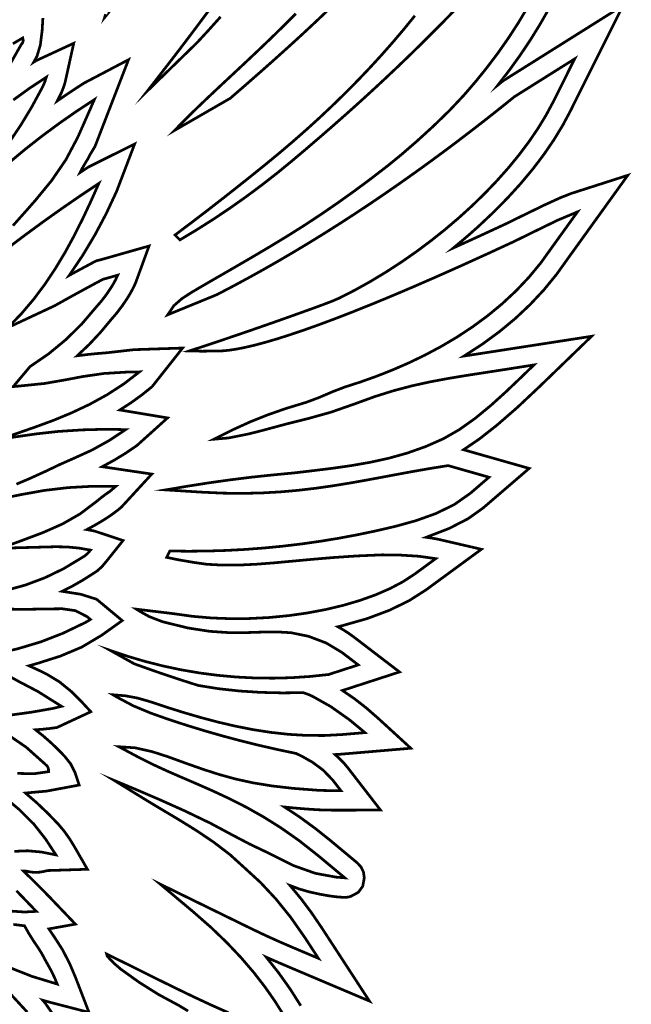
# Model space of a CAD drawing. Extents: x 19.8 to 28.3, y 10.8 to 23.4.
# Tile 4 of 5: x 25.5 to 28.3, y 15.9 to 20.5. Entities that reach past the tile are written whole.
import ezdxf

# ---------------------------------------------------------------- set-up
doc = ezdxf.new("R2010")
doc.units = 0
doc.header["$LTSCALE"] = 0.1
doc.layers.add('FOREGROUND', color=7, linetype='CONTINUOUS')

msp = doc.modelspace()

# ---------------------------------------------------------------- linework, layer by layer
at = {"layer": 'FOREGROUND', "linetype": 'CONTINUOUS', "const_width": 0.01259}
for points in [[(26.27778, 20.967886), (25.888631, 20.484533), (25.89369, 20.500486)], [(26.717848, 15.870841), (26.676847, 15.936016), (26.630665, 16.002219), (26.578566, 16.069548), (26.519811, 16.138101), (26.453664, 16.207974), (26.379387, 16.279266), (26.296243, 16.352074), (26.14586, 16.478097), (26.574557, 16.268499), (26.63645, 16.239117), (26.698924, 16.210997), (26.761845, 16.183882), (26.877305, 16.135034), (26.815134, 16.230511), (26.749463, 16.324384), (26.68071, 16.409586), (26.609744, 16.485613), (26.537434, 16.551961), (26.4686, 16.614419), (26.393109, 16.672062), (26.314183, 16.725251), (26.235043, 16.774346), (26.158911, 16.819707), (26.089008, 16.861694), (25.933354, 16.957437), (25.962399, 16.94538), (26.035997, 16.914752), (26.139473, 16.870411), (26.258147, 16.817213), (26.377344, 16.760016), (26.482385, 16.703677), (26.559729, 16.663146), (26.651444, 16.619402), (26.7616, 16.56407), (26.863009, 16.528076), (26.958674, 16.510467), (26.999449, 16.507193), (26.875354, 16.610606), (26.788586, 16.678986), (26.704367, 16.738171), (26.622589, 16.789428), (26.543145, 16.834023), (26.465927, 16.87322), (26.390827, 16.908286), (26.317737, 16.940486), (26.246551, 16.971086), (26.17716, 17.001352), (26.109457, 17.032549), (26.043334, 17.065943), (25.954888, 17.113183), (26.028957, 17.108513), (26.108849, 17.090518), (26.180105, 17.067594), (26.266438, 17.036235), (26.344951, 17.008644), (26.419691, 16.984635), (26.494704, 16.964023), (26.574035, 16.946619), (26.661731, 16.932238), (26.761838, 16.920694), (26.878401, 16.911799), (26.908092, 16.910917), (26.951332, 16.910191), (26.981663, 16.909947), (26.943917, 16.958795), (26.899661, 17.004829), (26.850265, 17.041463), (26.804033, 17.067594), (26.774074, 17.082266), (26.688766, 17.100199), (26.603819, 17.119628), (26.519258, 17.140559), (26.435106, 17.162997), (26.351386, 17.186948), (26.268123, 17.212419), (26.18534, 17.239414), (26.10266, 17.268644), (26.021797, 17.302338), (25.944371, 17.343305), (25.927497, 17.353528), (25.984371, 17.348866), (26.040393, 17.33857), (26.095189, 17.322865), (26.17397, 17.29671), (26.253303, 17.271764), (26.333164, 17.248439), (26.413531, 17.227149), (26.49438, 17.208305), (26.575689, 17.192321), (26.657434, 17.179609), (26.739593, 17.170581), (26.822143, 17.16565), (26.905061, 17.16523), (26.988325, 17.169731), (27.092682, 17.178613), (27.021137, 17.23783), (26.934926, 17.298722), (26.854299, 17.344219), (26.839061, 17.351677), (26.823105, 17.358162), (26.806504, 17.363371), (26.710631, 17.362184), (26.612401, 17.364561), (26.513573, 17.370872), (26.415906, 17.381489), (26.32116, 17.396782), (26.222109, 17.428491), (26.123779, 17.461814), (26.025869, 17.496675), (25.915155, 17.55856), (25.99635, 17.531167), (26.078387, 17.507035), (26.161173, 17.486175), (26.244612, 17.468595), (26.328611, 17.454304), (26.413074, 17.443312), (26.497908, 17.435628), (26.583017, 17.431261), (26.668307, 17.43022), (26.753684, 17.432515), (26.839053, 17.438155), (26.924319, 17.447148), (27.061597, 17.491687), (26.986104, 17.549417), (26.913759, 17.592833), (26.83164, 17.623959), (26.750744, 17.640452), (26.682331, 17.644349), (26.613841, 17.643262), (26.542003, 17.64086), (26.463541, 17.640814), (26.375182, 17.646796), (26.273654, 17.662474), (26.155681, 17.691521), (26.09449, 17.715311), (26.052543, 17.738607), (26.035781, 17.749251), (26.208896, 17.728336), (26.294131, 17.716353), (26.381655, 17.708734), (26.470676, 17.705353), (26.560403, 17.706081), (26.650045, 17.710792), (26.73881, 17.719359), (26.825906, 17.731655), (26.910542, 17.747552), (26.991926, 17.766923), (27.069268, 17.789643), (27.141774, 17.815582), (27.208654, 17.844615), (27.269116, 17.876613), (27.322368, 17.911451), (27.322368, 17.911451), (27.41973, 17.982849), (27.342678, 17.993882), (27.249521, 17.999754), (27.171321, 18.000472), (27.055555, 17.995404), (26.948701, 17.988238), (26.849706, 17.979897), (26.757515, 17.971304), (26.671074, 17.963384), (26.58933, 17.957058), (26.511229, 17.953251), (26.435716, 17.952886), (26.361738, 17.956886), (26.306886, 17.964523), (26.230227, 17.977538), (26.175841, 17.988836), (26.190178, 18.018211), (26.277212, 18.017209), (26.364183, 18.018085), (26.451062, 18.020839), (26.53782, 18.025471), (26.624429, 18.031979), (26.710859, 18.040363), (26.797081, 18.050623), (26.883066, 18.062757), (26.968785, 18.076766), (27.05421, 18.092648), (27.139311, 18.110402), (27.233981, 18.132369), (27.329001, 18.158663), (27.420798, 18.191481), (27.505798, 18.233017), (27.580428, 18.285468), (27.666377, 18.359312), (27.477271, 18.413128), (27.397706, 18.400463), (27.320136, 18.386957), (27.244001, 18.372969), (27.168741, 18.358859), (27.093795, 18.344986), (27.018605, 18.331709), (26.94261, 18.319388), (26.865249, 18.308382), (26.785964, 18.299052), (26.704194, 18.291756), (26.619379, 18.286853), (26.530959, 18.284704), (26.438374, 18.285667), (26.341065, 18.290103), (26.171089, 18.300812), (26.268439, 18.31727), (26.366128, 18.332592), (26.463955, 18.346525), (26.561717, 18.358813), (26.659211, 18.369201), (26.767777, 18.37964), (26.857261, 18.390192), (26.945554, 18.401166), (27.032724, 18.413648), (27.118838, 18.428726), (27.203967, 18.447486), (27.288177, 18.471015), (27.371538, 18.500399), (27.454117, 18.536724), (27.529121, 18.579504), (27.602989, 18.632135), (27.675069, 18.691487), (27.744711, 18.75443), (27.811265, 18.817835), (27.874081, 18.878571), (27.750758, 18.859099), (27.653701, 18.844082), (27.563006, 18.830069), (27.476779, 18.815841), (27.39313, 18.80018), (27.310167, 18.781866), (27.225997, 18.75968), (27.138729, 18.732403), (27.04647, 18.698817), (26.934845, 18.659837), (26.834314, 18.631784), (26.733129, 18.606518), (26.619542, 18.575895), (26.552093, 18.558918), (26.462073, 18.540893), (26.393715, 18.53501), (26.479812, 18.578076), (26.56175, 18.615206), (26.643265, 18.647837), (26.728094, 18.677403), (26.819973, 18.70534), (26.877542, 18.726662), (26.942149, 18.754374), (26.999526, 18.776326), (27.072807, 18.799979), (27.147161, 18.826529), (27.222135, 18.856121), (27.297277, 18.888899), (27.372136, 18.925008), (27.446258, 18.964594), (27.519191, 19.0078), (27.590484, 19.054772), (27.659683, 19.105654), (27.726338, 19.160592), (27.789995, 19.21973), (27.850203, 19.283213), (27.906509, 19.351186), (27.958461, 19.423793), (28.075294, 19.586062), (27.984143, 19.547837), (27.87247, 19.493567), (27.783211, 19.449757), (27.656859, 19.391299), (27.537334, 19.33701), (27.424488, 19.286777), (27.318175, 19.240488), (27.218246, 19.198031), (27.124555, 19.159292), (27.036954, 19.12416), (26.955296, 19.09252), (26.879433, 19.064261), (26.809217, 19.039271), (26.744503, 19.017435), (26.685142, 18.998643), (26.630986, 18.98278), (26.581889, 18.969736), (26.537703, 18.959396), (26.49828, 18.951648), (26.463474, 18.94638), (26.433136, 18.943479), (26.340782, 18.941991), (26.281273, 18.94337), (26.374921, 18.974192), (26.468341, 19.005538), (26.561557, 19.037392), (26.654592, 19.06974), (26.747468, 19.102568), (26.840211, 19.135862), (26.888996, 19.153625), (26.937545, 19.172012), (26.973403, 19.187228), (27.045745, 19.224176), (27.117721, 19.264244), (27.18905, 19.307219), (27.259452, 19.352884), (27.328646, 19.401026), (27.396352, 19.451429), (27.462287, 19.503879), (27.526173, 19.55816), (27.587728, 19.614057), (27.646671, 19.671357), (27.702722, 19.729843), (27.755601, 19.789301), (27.805025, 19.849516), (27.850716, 19.910274), (27.892391, 19.971359), (27.92977, 20.032556), (27.962573, 20.093651), (28.062312, 20.293552), (27.784032, 20.118776), (27.719707, 20.067067), (27.654875, 20.015807), (27.589542, 19.965024), (27.523713, 19.914749), (27.457393, 19.86501), (27.390587, 19.815837), (27.3233, 19.767258), (27.255537, 19.719303), (27.187304, 19.672001), (27.118606, 19.625381), (27.049448, 19.579472), (26.979834, 19.534304), (26.909772, 19.489905), (26.839264, 19.446305), (26.768317, 19.403532), (26.696936, 19.361617), (26.625126, 19.320588), (26.552892, 19.280474), (26.48024, 19.241304), (26.407174, 19.203108), (26.180654, 19.110437), (26.208575, 19.152004), (26.246385, 19.185145), (26.289707, 19.213335), (26.340418, 19.243234), (26.406198, 19.281295), (26.482801, 19.325515), (26.565984, 19.373889), (26.651502, 19.424416), (26.735108, 19.475092), (26.812559, 19.523913), (26.889542, 19.574715), (26.966273, 19.627372), (27.043161, 19.682263), (27.120615, 19.739765), (27.199044, 19.800256), (27.260963, 19.850808), (27.333393, 19.913487), (27.409915, 19.983343), (27.484105, 20.055428), (27.549544, 20.124793), (27.604691, 20.188836), (27.657553, 20.254294), (27.708067, 20.32127), (27.75617, 20.389866), (27.8018, 20.460184), (27.844893, 20.532326)], [(26.425104, 20.488077), (26.371743, 20.428663), (26.316998, 20.369182), (26.086804, 20.145336), (26.134941, 20.206992), (26.18492, 20.271531), (26.236201, 20.338377), (26.28824, 20.406956), (26.340495, 20.476696), (26.392425, 20.54702)], [(27.528088, 20.540309), (27.47021, 20.480501), (27.412409, 20.421874), (27.354601, 20.364319), (27.296701, 20.307727), (27.238625, 20.251989), (27.180289, 20.196996), (27.121608, 20.142639), (27.062499, 20.088809), (27.002875, 20.035396), (26.942654, 19.982291), (26.88175, 19.929386), (26.82008, 19.876572), (26.757559, 19.823738), (26.686985, 19.765879), (26.615127, 19.709766), (26.542002, 19.65544), (26.467624, 19.602942), (26.392008, 19.552314), (26.31517, 19.503597), (26.237123, 19.456832), (26.21438, 19.47926), (26.285767, 19.532989), (26.3567, 19.587184), (26.427203, 19.641833), (26.497299, 19.696921), (26.567011, 19.752433), (26.636364, 19.808355), (26.69899, 19.859961), (26.760802, 19.912536), (26.821752, 19.96609), (26.881793, 20.020629), (26.940875, 20.07616), (26.99895, 20.132691), (27.055971, 20.190228), (27.111887, 20.24878), (27.166652, 20.308353), (27.220216, 20.368954), (27.272532, 20.430591), (27.32355, 20.493271)], [(26.79591, 15.915661), (26.795105, 15.917006), (26.746948, 15.992867), (26.693972, 16.067333), (26.636177, 16.140403), (26.665339, 16.127467), (26.695538, 16.114332), (26.726776, 16.100996), (27.113369, 15.937437), (26.890554, 16.279622), (26.844132, 16.34763), (26.796025, 16.411663), (26.746232, 16.471723), (26.787246, 16.456141), (26.833802, 16.442573), (26.885903, 16.43102), (26.93097, 16.42317), (26.968126, 16.41846), (26.997373, 16.41689), (27.001308, 16.416956), (27.005122, 16.417156), (27.008818, 16.41749), (27.015016, 16.418383), (27.021099, 16.419685), (27.027065, 16.421393), (27.061747, 16.439896), (27.082557, 16.468472), (27.089493, 16.507123), (27.08589, 16.533562), (27.075081, 16.556632), (27.057066, 16.576333), (26.932969, 16.679746), (26.864252, 16.734577), (26.79354, 16.786207), (26.720831, 16.834635), (26.769581, 16.82976), (26.820292, 16.825535), (26.872965, 16.821962), (26.899648, 16.820839), (26.9351, 16.820165), (26.97932, 16.81994), (26.979453, 16.81994), (27.164534, 16.820484), (27.015132, 17.013826), (26.996656, 17.036029), (26.976395, 17.057128), (26.954349, 17.077126), (26.968266, 17.077971), (26.982136, 17.078947), (26.995956, 17.080057), (27.304682, 17.106331), (27.153507, 17.244948), (27.097814, 17.293473), (27.04282, 17.336278), (26.988525, 17.37336), (27.252495, 17.459003), (27.040773, 17.620909), (27.017092, 17.638018), (26.99263, 17.653726), (26.967385, 17.668033), (26.973656, 17.669522), (26.979919, 17.671031), (26.986175, 17.672561), (27.102369, 17.705594), (27.206002, 17.744325), (27.297076, 17.788751), (27.375589, 17.838874), (27.631018, 18.026189), (27.440082, 18.070518), (27.420311, 18.074679), (27.398908, 18.078364), (27.375872, 18.081572), (27.482237, 18.122678), (27.569972, 18.167888), (27.639077, 18.217204), (27.851933, 18.400078), (27.548524, 18.486425), (27.622073, 18.536476), (27.704879, 18.601554), (27.796943, 18.681659), (27.898264, 18.77679), (28.140626, 19.010973), (27.61012, 18.928722), (27.589845, 18.925678), (27.570088, 18.922679), (27.550852, 18.919725), (27.635021, 18.974167), (27.714071, 19.032029), (27.788, 19.093309), (27.856809, 19.158008), (27.920497, 19.226126), (27.979066, 19.297662), (28.032515, 19.372616), (28.308032, 19.755284), (28.047789, 19.671755), (27.998433, 19.652483), (27.922041, 19.617666), (27.818615, 19.567306), (27.744387, 19.530958), (27.660934, 19.492215), (27.57999, 19.45504), (27.501556, 19.419432), (27.540693, 19.451825), (27.579428, 19.485111), (27.617761, 19.519291), (27.687929, 19.58532), (27.753239, 19.651561), (27.813693, 19.718015), (27.869289, 19.784681), (27.920029, 19.85156), (27.965911, 19.918651), (28.006936, 19.985954), (28.043104, 20.05347), (28.28602, 20.540333), (27.731574, 20.192109), (27.727364, 20.188698), (27.720777, 20.183363), (27.714191, 20.178039), (27.707606, 20.172725), (27.760474, 20.24121), (27.810506, 20.310751), (27.857701, 20.381347), (27.902059, 20.452999), (27.94358, 20.525706)], [(25.603489, 20.482895), (25.600015, 20.425827), (25.591756, 20.358253), (25.576036, 20.305481), (25.571033, 20.296435), (25.565999, 20.287407), (25.560933, 20.278397), (25.564422, 20.280611), (25.567916, 20.28282), (25.571416, 20.285024), (25.745989, 20.365729), (25.705949, 20.184489), (25.698001, 20.159509), (25.688715, 20.136426), (25.678093, 20.11524), (25.675322, 20.109842), (25.672537, 20.104455), (25.669739, 20.099079), (25.710311, 20.126883), (25.751429, 20.154265), (25.793093, 20.181226), (25.999322, 20.289729), (25.844443, 19.888938), (25.821326, 19.850784), (25.813135, 19.83441), (25.797448, 19.808517), (25.789495, 19.794931), (25.782226, 19.781557), (25.77564, 19.768395), (25.788025, 19.776599), (25.800391, 19.784747), (25.812736, 19.792841), (26.027822, 19.900229), (25.944509, 19.681591), (25.89679, 19.579153), (25.844321, 19.480166), (25.787104, 19.38463), (25.725138, 19.292545), (25.761864, 19.312531), (25.800126, 19.33317), (25.839925, 19.354462), (25.849861, 19.359758), (25.872709, 19.365367), (26.094322, 19.428395), (26.032067, 19.25789), (26.020942, 19.234082), (26.008331, 19.210533), (25.994233, 19.187244), (25.970125, 19.151639), (25.945304, 19.118949), (25.91977, 19.089174), (25.870003, 19.029309), (25.817464, 18.973215), (25.762152, 18.920892), (25.807655, 18.926414), (25.853059, 18.931017), (25.898363, 18.934703), (26.024662, 18.949058), (26.249489, 18.956562), (26.108088, 18.777795), (26.059787, 18.738965), (26.010113, 18.703114), (25.959066, 18.670243), (26.179822, 18.633562), (26.038672, 18.506346), (25.986311, 18.470668), (25.932637, 18.437869), (25.877652, 18.407948), (26.106989, 18.373895), (25.96642, 18.221055), (25.945254, 18.203768), (25.923387, 18.187391), (25.900771, 18.172052), (25.869719, 18.152768), (25.838199, 18.13451), (25.80621, 18.117277), (25.818256, 18.115167), (25.830289, 18.112869), (25.842308, 18.110385), (25.973989, 18.066729), (25.896372, 17.969686), (25.876284, 17.945635), (25.853505, 17.925373), (25.828036, 17.908899), (25.783891, 17.881039), (25.738718, 17.855346), (25.692518, 17.831821), (25.778424, 17.818255), (25.851605, 17.795283), (25.970247, 17.696652), (25.875442, 17.628792), (25.782698, 17.573682), (25.683239, 17.531939), (25.580175, 17.499229), (25.539043, 17.487488), (25.565917, 17.475323), (25.592607, 17.462824), (25.619114, 17.44999), (25.679472, 17.413699), (25.734055, 17.369262), (25.783989, 17.319395), (25.825155, 17.275062), (25.668402, 17.202181), (25.664172, 17.20156), (25.632561, 17.197378), (25.600896, 17.194104), (25.569179, 17.191738), (25.60441, 17.163701), (25.638511, 17.133974), (25.671483, 17.102558), (25.7036, 17.069516), (25.732145, 17.033618), (25.752322, 16.993229), (25.771322, 16.936229), (25.621303, 16.908166), (25.523006, 16.899219), (25.575157, 16.853955), (25.62572, 16.805953), (25.674697, 16.755214), (25.702176, 16.722519), (25.726831, 16.687665), (25.749156, 16.651229), (25.809322, 16.546729), (25.623898, 16.540772), (25.606671, 16.536226), (25.5891, 16.533499), (25.571185, 16.53259), (25.555801, 16.533246), (25.540598, 16.535213), (25.525574, 16.538491), (25.521504, 16.538538), (25.517396, 16.538638), (25.513252, 16.538791), (25.555185, 16.498296), (25.596783, 16.456794), (25.638047, 16.414285), (25.753848, 16.293085), (25.631134, 16.271098), (25.639248, 16.258681), (25.647679, 16.24622), (25.656425, 16.233714), (25.69408, 16.174811), (25.726276, 16.112805), (25.753639, 16.048437), (25.816553, 15.885105), (25.647104, 15.928958), (25.632222, 15.932887), (25.617387, 15.93696), (25.602599, 15.941175), (25.614572, 15.927424), (25.644849, 15.883131)], [(26.920729, 20.517946), (26.860435, 20.460777), (26.798782, 20.403453), (26.73576, 20.345886), (26.671363, 20.287986), (26.605584, 20.229667), (26.538414, 20.170837), (26.469848, 20.11141), (26.212526, 19.96297), (26.259886, 20.011354), (26.30975, 20.060397), (26.361906, 20.110318), (26.416138, 20.161339), (26.472233, 20.213679), (26.529979, 20.267561), (26.589161, 20.323203), (26.649566, 20.380828), (26.71098, 20.440656), (26.77319, 20.502908)], [(25.451992, 20.269832), (25.503218, 20.359882), (25.510084, 20.368536), (25.512486, 20.379127), (25.510115, 20.390303), (25.464498, 20.363518)], [(25.447298, 19.90717), (25.501747, 19.988184), (25.552252, 20.071782), (25.59878, 20.157817), (25.607008, 20.174147), (25.613773, 20.191236), (25.6193, 20.208819), (25.541711, 20.157708), (25.466568, 20.103371)], [(25.465074, 19.522441), (25.517565, 19.581476), (25.569832, 19.640777), (25.643904, 19.73117), (25.709852, 19.827407), (25.764444, 19.930584), (25.790226, 19.98865), (25.81582, 20.046829), (25.841492, 20.105347), (25.758752, 20.05099), (25.677529, 19.994385), (25.597929, 19.935523), (25.520057, 19.874397), (25.444019, 19.810997)], [(25.481076, 18.327249), (25.543161, 18.353649), (25.618992, 18.388119), (25.682003, 18.418299), (25.745894, 18.446502), (25.829373, 18.484415), (25.909646, 18.528883), (25.986187, 18.579458), (25.89523, 18.581208), (25.786404, 18.578252), (25.674777, 18.57107), (25.575418, 18.560139), (25.409958, 18.536419), (25.564508, 18.590142), (25.650934, 18.621829), (25.736326, 18.657077), (25.819802, 18.696526), (25.900482, 18.740816), (25.977485, 18.790587), (26.049928, 18.846478), (25.996155, 18.845729), (25.886024, 18.839047), (25.78988, 18.825177), (25.700861, 18.808387), (25.612105, 18.792946), (25.516752, 18.783124), (25.466318, 18.778341), (25.543971, 18.870898), (25.629479, 18.929473), (25.709491, 18.995373), (25.783521, 19.068172), (25.851084, 19.147445), (25.875302, 19.175361), (25.897836, 19.204939), (25.918457, 19.235804), (25.929941, 19.25437), (25.940262, 19.273767), (25.949496, 19.293697), (25.895801, 19.278363), (25.882253, 19.275037), (25.807392, 19.234851), (25.73283, 19.194099), (25.658754, 19.152668), (25.44177, 19.051092), (25.503738, 19.115056), (25.560658, 19.182144), (25.613056, 19.252097), (25.66146, 19.324656), (25.706396, 19.399564), (25.74839, 19.476562), (25.78797, 19.555392), (25.82566, 19.635795), (25.861989, 19.717514), (25.775906, 19.660204), (25.690686, 19.601486), (25.606305, 19.541456), (25.522738, 19.480213), (25.439963, 19.417854)], [(25.431143, 17.835612), (25.523749, 17.861169), (25.613473, 17.894907), (25.699742, 17.936686), (25.781984, 17.986364), (25.797728, 17.996133), (25.811602, 18.008317), (25.823417, 18.022389), (25.769942, 18.031741), (25.715885, 18.03696), (25.661583, 18.03797), (25.406312, 18.031002), (25.490865, 18.061004), (25.602788, 18.102997), (25.694646, 18.143545), (25.77493, 18.189516), (25.85213, 18.247775), (25.871465, 18.26372), (25.891588, 18.27906), (25.912722, 18.29353), (25.940059, 18.31676), (25.829778, 18.317443), (25.719832, 18.311275), (25.61046, 18.298379), (25.5019, 18.278881), (25.374059, 18.252531)], [(25.426341, 17.55172), (25.489879, 17.56705), (25.594096, 17.598287), (25.695455, 17.637603), (25.793547, 17.684678), (25.803683, 17.690092), (25.813595, 17.69577), (25.823058, 17.701976), (25.807717, 17.714729), (25.753995, 17.7424), (25.69346, 17.751146), (25.63159, 17.750503), (25.508577, 17.748374), (25.385848, 17.750943)], [(25.450357, 17.259206), (25.551232, 17.273116), (25.651101, 17.290606), (25.689714, 17.300083), (25.579371, 17.36924), (25.495193, 17.413207), (25.423488, 17.452592)], [(25.485172, 16.990181), (25.56014, 16.988175), (25.629545, 16.998027), (25.629164, 17.011501), (25.623665, 17.023717), (25.613793, 17.032945), (25.526637, 17.110693), (25.430371, 17.176789)], [(25.471036, 16.629653), (25.533139, 16.632183), (25.596483, 16.626495), (25.663655, 16.613229), (25.616155, 16.686062), (25.561405, 16.75579), (25.491817, 16.824663), (25.414103, 16.889647)], [(25.452593, 16.353718), (25.517816, 16.349109), (25.572974, 16.352111), (25.481133, 16.447474)], [(25.437542, 16.097333), (25.551735, 16.051943), (25.669653, 16.016087), (25.656877, 16.046681), (25.642331, 16.076681), (25.626053, 16.105936), (25.612068, 16.131361), (25.598407, 16.156971), (25.583069, 16.181571), (25.56022, 16.215107), (25.538374, 16.250084), (25.518465, 16.285298), (25.46671, 16.291696)], [(26.274695, 15.891349), (26.23251, 15.916906), (26.139279, 15.967174), (26.049531, 16.023405), (25.963566, 16.085033), (25.93267, 16.111622), (25.900951, 16.144681), (25.898117, 16.155018), (25.938818, 16.134849), (25.974286, 16.11746), (26.00779, 16.100916), (26.113447, 16.048298), (26.21007, 16.000645), (26.299319, 15.957537), (26.382855, 15.918556), (26.462338, 15.883282)], [(25.531385, 15.885908), (25.452391, 15.971805)]]:
    msp.add_lwpolyline(points, dxfattribs=at)

doc.saveas('drawing.dxf')
